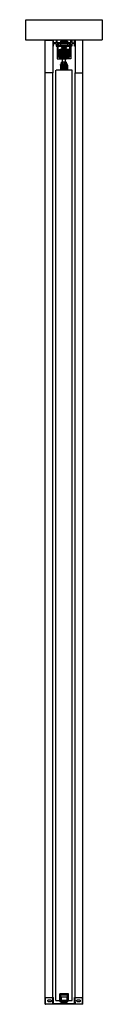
# Model space of a CAD drawing. Header units: millimetres. Extents: x -94 to 94, y 0 to 2418.
import ezdxf

# ---------------------------------------------------------------- set-up
doc = ezdxf.new("R2010")
doc.units = ezdxf.units.MM
doc.header["$LTSCALE"] = 10
doc.linetypes.add('ALLCAD_Strich', pattern=[0.2, 0.15, -0.05])
doc.layers.add('BESCH_KONT_sich_schn_seit_2d', color=160, linetype='Continuous')

msp = doc.modelspace()

# ---------------------------------------------------------------- linework, layer by layer
at = {"layer": 'BESCH_KONT_sich_schn_seit_2d', "linetype": 'ALLCAD_Strich', "extrusion": (-1.09476e-47, 1, -2.22045e-16)}
for p, q in [((-94, 2368), (-94, 2418)), ((-94, 2418), (94, 2418)), ((94, 2418), (94, 2368)), ((94, 2368), (-94, 2368)), ((-46.5, 2287.5), (-46.5, 2368)), ((-46.5, 2368), (-27.5, 2368)), ((-27.5, 2368), (-27.5, 2287.5)), ((-26, 2368), (-27.5, 2368)), ((-27.5, 2368), (-27.5, 2353)), ((-27.5, 2353), (-26, 2353)), ((-26, 2361.5), (-26, 2368)), ((-26, 2361.5), (-26, 2361.5)), ((-26, 2361.5), (-26, 2361.5)), ((-26, 2361.5), (-26, 2361.5)), ((-26, 2361.5), (-26, 2361.5)), ((-26, 2361.5), (-26, 2361.5)), ((-26, 2361.5), (-26, 2361.5)), ((-26, 2361.5), (-26, 2361.5)), ((-19.5, 2361.5), (-26, 2361.5)), ((-26, 2361.5), (-26, 2361.5)), ((-26, 2361.5), (-26, 2361.5)), ((-26, 2361.5), (-26, 2361.5)), ((-26, 2361.5), (-26, 2361.5)), ((-26, 2361.5), (-26, 2361.5)), ((-26, 2361.5), (-26, 2361.5)), ((-26, 2361.5), (-26, 2361.5)), ((-26, 2361.5), (-26, 2361.5)), ((-26, 2361.5), (-26, 2361.5)), ((-26, 2361.5), (-26, 2361.5)), ((-26, 2361.5), (-26, 2361.5)), ((-26, 2361.5), (-26, 2361.5)), ((-26, 2353), (-26, 2359.5)), ((-26, 2359.5), (-19.5, 2359.5)), ((-17, 2368), (-19.5, 2368)), ((-19.5, 2368), (-19.5, 2361.5)), ((-19.5, 2359.5), (-19.5, 2353)), ((-19.5, 2353), (-17, 2353)), ((-17, 2362), (-17, 2368)), ((-17, 2362), (17, 2362)), ((17, 2359), (-17, 2359)), ((-17, 2353), (-17, 2359)), ((16.5, 2355), (-16.5, 2355)), ((-16.5, 2355), (-16.5, 2322)), ((-14.5, 2359), (-14.5, 2355)), ((-5.5, 2352.5), (-14, 2352.5)), ((-14, 2326.5), (-14, 2352.5)), ((-11.8, 2344.6), (-6.9, 2345.9)), ((-11.8, 2344.6), (-6.9, 2345.9)), ((-9, 2365), (-9, 2362)), ((-9, 2365), (9, 2365)), ((-9, 2362), (-9, 2359)), ((-9, 2359), (-9, 2362)), ((-9, 2359), (-9, 2355)), ((-8, 2344.9), (-3, 2349.8)), ((-6.9, 2345.9), (-5.8, 2346.2)), ((-6.9, 2345.9), (-5.8, 2346.2)), ((-6.3, 2332.1), (-6.3, 2346.5)), ((-6, 2351.5), (-6, 2350.5)), ((-5.8, 2351.5), (-6, 2351.5)), ((-5.5, 2350.5), (-6, 2350.5)), ((-6, 2350.5), (-6, 2350)), ((-6, 2350), (-6, 2349.5)), ((-6, 2350), (-4, 2350)), ((-6, 2349.5), (-4.8, 2349.5)), ((-5.9, 2347), (-5.9, 2331.6)), ((-5.5, 2352), (-5.8, 2352)), ((-5.8, 2352), (-5.8, 2350.5)), ((-4, 2351.5), (-5.8, 2351.5)), ((-5.8, 2350.5), (-5.8, 2350)), ((-5.8, 2350), (-5.8, 2349.5)), ((-5.8, 2346.2), (-5.8, 2346)), ((-5.8, 2332), (-5.8, 2346)), ((-5.5, 2352.5), (-5.5, 2350.5)), ((-5.5, 2352.5), (-5.5, 2352.5)), ((-5.5, 2352.5), (-5.5, 2352.5)), ((-5.5, 2352.5), (-5.5, 2352.5)), ((-5.5, 2352.5), (-5.5, 2352.5)), ((-5.5, 2352.5), (-5.5, 2352.5)), ((-5.5, 2352.5), (-5.5, 2352.5)), ((-5.5, 2352.5), (-5.5, 2352.5)), ((-5.5, 2352.5), (-5.5, 2352.5)), ((-5.5, 2352.5), (-5.5, 2352.5)), ((-5.5, 2352.5), (-5.5, 2352.5)), ((-5.5, 2352.5), (-5.5, 2352.5)), ((-5.5, 2352.5), (-5.5, 2352.5)), ((-5.5, 2352.5), (-5.5, 2352.5)), ((-5.5, 2352.5), (-5.5, 2352.5)), ((-5.5, 2352.5), (-5.5, 2352.5)), ((-5.5, 2352.5), (-5.5, 2352.5)), ((-5.5, 2352.5), (-5.5, 2352.5)), ((-5.5, 2352.5), (-5.5, 2352.5)), ((-5.5, 2352.5), (-5.5, 2352.5)), ((-4.8, 2352), (-5.5, 2352)), ((-4.8, 2352), (-4.8, 2350)), ((-4.8, 2352), (4.7, 2352)), ((-4.8, 2352), (-4.8, 2350)), ((-4.8, 2348), (-4.8, 2350)), ((-4.8, 2350), (4.7, 2350)), ((-4.8, 2349.5), (-4, 2349.5)), ((-4.8, 2347), (-4.8, 2348)), ((-4.5, 2350.5), (-4.5, 2352.5)), ((4.5, 2352.5), (-4.5, 2352.5)), ((-4, 2350.5), (-4.5, 2350.5)), ((-4.5, 2350.5), (-4.5, 2349.5)), ((-4.5, 2349.5), (-4.5, 2346.5)), ((-4.5, 2346.2), (-4.5, 2346.5)), ((-2, 2346.5), (-4.5, 2346.5)), ((-4.5, 2345.6), (-4.5, 2346.2)), ((4.5, 2346.2), (-4.5, 2346.2)), ((4.5, 2346), (-4.5, 2346)), ((-4.5, 2345.6), (-4.5, 2345.3)), ((4.5, 2345.6), (-4.5, 2345.6)), ((-4, 2351.5), (-2.1, 2351.5)), ((-4, 2351.5), (-4, 2350.5)), ((-4, 2350), (-4, 2350.5)), ((-4, 2350), (-4, 2349.5)), ((-2.1, 2349.5), (-4, 2349.5)), ((-3, 2349.8), (-1.8, 2349.8)), ((-1.8, 2348.5), (-3, 2347.5)), ((0, 2347.5), (-3, 2347.5)), ((-3, 2347), (-3, 2347.5)), ((0, 2347), (-3, 2347)), ((-2.3, 2351.5), (-2.3, 2349.5)), ((-2.2, 2351.5), (-2.2, 2349.5)), ((-2.2, 2351.5), (-2.2, 2349.5)), ((-1.6, 2351.5), (-2.1, 2351.5)), ((-2.1, 2349.5), (-2.1, 2351.5)), ((-2.1, 2349.5), (-1.6, 2349.5)), ((-2, 2351.5), (-2, 2346.5)), ((2, 2346.5), (-2, 2346.5)), ((-1.9, 2351.5), (-1.9, 2349.5)), ((-1.8, 2352), (-1.8, 2350)), ((-1.8, 2350), (-1.8, 2352)), ((-1.8, 2348.5), (-1.8, 2350)), ((-1.8, 2349.8), (1.7, 2349.8)), ((0, 2348.5), (-1.8, 2348.5)), ((-1.6, 2351.5), (1.6, 2351.5)), ((-1.6, 2351.5), (-1.6, 2349.5)), ((-1.6, 2351.5), (-1.6, 2349.5)), ((0, 2349.5), (-1.6, 2349.5)), ((0, 2350), (0, 2350)), ((0, 2350), (0, 2350)), ((0, 2350), (0, 2350)), ((0, 2350), (0, 2350)), ((0, 2350), (0, 2350)), ((0, 2350), (0, 2350)), ((0, 2350), (0, 2350)), ((0, 2350), (0, 2350)), ((0, 2350), (0, 2350)), ((0, 2350), (0, 2350)), ((0, 2350), (0, 2350)), ((0, 2350), (0, 2350)), ((0, 2350), (0, 2350)), ((0, 2350), (0, 2350)), ((0, 2350), (0, 2350)), ((0, 2350), (0, 2350)), ((0, 2350), (0, 2350)), ((0, 2350), (0, 2350)), ((0, 2350), (0, 2350)), ((0, 2350), (0, 2350)), ((0, 2350), (0, 2350)), ((0, 2350), (0, 2350)), ((0, 2350), (0, 2350)), ((0, 2350), (0, 2350)), ((0, 2350), (0, 2350)), ((0, 2350), (0, 2350)), ((0, 2350), (0, 2350)), ((0, 2350), (0, 2350)), ((0, 2350), (0, 2350)), ((0, 2350), (0, 2350)), ((0, 2350), (0, 2350)), ((0, 2350), (0, 2350)), ((0, 2350), (0, 2350)), ((0, 2350), (0, 2350)), ((0, 2350), (0, 2350)), ((0, 2350), (0, 2350)), ((0, 2350), (0, 2350)), ((0, 2350), (0, 2350)), ((0, 2350), (0, 2350)), ((0, 2350), (0, 2350)), ((0, 2350), (0, 2350)), ((0, 2350), (0, 2350)), ((0, 2350), (0, 2350)), ((0, 2350), (0, 2350)), ((0, 2350), (0, 2350)), ((0, 2350), (0, 2350)), ((0, 2350), (0, 2350)), ((0, 2350), (0, 2350)), ((1.6, 2349.5), (0, 2349.5)), ((1.7, 2348.5), (0, 2348.5)), ((3, 2347.5), (0, 2347.5)), ((3, 2347), (0, 2347)), ((1.6, 2351.5), (1.6, 2349.5)), ((2.1, 2351.5), (1.6, 2351.5)), ((1.6, 2351.5), (1.6, 2349.5)), ((1.6, 2349.5), (2.1, 2349.5)), ((1.7, 2352), (1.7, 2350)), ((1.7, 2350), (1.7, 2352)), ((1.7, 2348.5), (1.7, 2350)), ((1.7, 2349.8), (3, 2349.8)), ((1.7, 2348.5), (3, 2347.5)), ((1.9, 2351.5), (1.9, 2349.5)), ((2, 2351.5), (2, 2346.5)), ((4.5, 2346.5), (2, 2346.5)), ((2.1, 2349.5), (2.1, 2351.5)), ((2.1, 2351.5), (4, 2351.5)), ((4, 2349.5), (2.1, 2349.5)), ((2.2, 2351.5), (2.2, 2349.5)), ((2.2, 2351.5), (2.2, 2349.5)), ((2.2, 2351.5), (2.2, 2349.5)), ((3, 2349.8), (8, 2344.9)), ((3, 2347), (3, 2347.5)), ((4, 2351.5), (4, 2350.5)), ((5.7, 2351.5), (4, 2351.5)), ((4.5, 2350.5), (4, 2350.5)), ((4, 2350.5), (4, 2350)), ((4, 2350), (6, 2350)), ((4, 2350), (4, 2349.5)), ((4, 2349.5), (4.8, 2349.5)), ((4.5, 2352.5), (4.5, 2350.5)), ((4.5, 2350.5), (4.5, 2349.5)), ((4.5, 2349.5), (4.5, 2346.5)), ((4.5, 2346.5), (4.5, 2346.2)), ((4.5, 2346.2), (4.5, 2345.6)), ((4.5, 2345.3), (4.5, 2345.6)), ((4.7, 2350), (4.7, 2352)), ((5.5, 2352), (4.7, 2352)), ((4.8, 2350), (4.8, 2352)), ((4.8, 2350), (4.8, 2348)), ((4.8, 2349.5), (6, 2349.5)), ((4.8, 2348), (4.8, 2347)), ((5.5, 2350.5), (5.5, 2352.5)), ((14, 2352.5), (5.5, 2352.5)), ((5.7, 2352), (5.5, 2352)), ((6, 2350.5), (5.5, 2350.5)), ((5.7, 2350.5), (5.7, 2352)), ((6, 2351.5), (5.7, 2351.5)), ((5.7, 2350), (5.7, 2350.5)), ((5.7, 2350), (5.7, 2349.5)), ((5.7, 2346.2), (5.7, 2346)), ((6.9, 2345.9), (5.7, 2346.2)), ((6.9, 2345.9), (5.7, 2346.2)), ((5.7, 2332), (5.7, 2346)), ((5.8, 2347), (5.8, 2331.6)), ((6, 2351.5), (6, 2350.5)), ((6, 2350), (6, 2350.5)), ((6, 2350), (6, 2349.5)), ((6.4, 2332.1), (6.4, 2346.5)), ((11.7, 2344.6), (6.9, 2345.9)), ((11.7, 2344.6), (6.9, 2345.9)), ((9, 2365), (9, 2362)), ((9, 2362), (9, 2359)), ((9, 2359), (9, 2362)), ((9, 2359), (9, 2355)), ((14, 2326.5), (14, 2352.5)), ((14.5, 2355), (14.5, 2359)), ((16.5, 2355), (16.5, 2322)), ((17, 2368), (19.5, 2368)), ((17, 2362), (17, 2368)), ((17, 2353), (17, 2359)), ((19.5, 2353), (17, 2353)), ((19.5, 2368), (19.5, 2361.5)), ((19.5, 2361.5), (26, 2361.5)), ((26, 2359.5), (19.5, 2359.5)), ((19.5, 2359.5), (19.5, 2353)), ((26, 2361.5), (26, 2368)), ((26, 2368), (27.5, 2368)), ((26, 2353), (26, 2359.5)), ((27.5, 2353), (26, 2353)), ((27.5, 2368), (27.5, 2287.5)), ((46.5, 2368), (27.5, 2368)), ((27.5, 2368), (27.5, 2353)), ((46.5, 2287.5), (46.5, 2368)), ((-16.5, 2322), (-7, 2322)), ((-12.4, 2326.5), (-14, 2326.5)), ((-12.4, 2325.5), (-12.4, 2326.5)), ((-7, 2324), (-12.4, 2325.5)), ((-12, 2340), (-11.8, 2340)), ((-12, 2330), (-12, 2340)), ((-12, 2340), (-11.8, 2340)), ((-12, 2337), (12, 2337)), ((-12, 2337), (12, 2337)), ((-12, 2333), (12, 2333)), ((-12, 2333), (12, 2333)), ((-12, 2330), (-11.8, 2330)), ((-12, 2330), (-11.8, 2330)), ((-11.8, 2325.4), (-11.8, 2344.6)), ((-10, 2337.5), (-11.8, 2337.5)), ((-5.8, 2337.5), (-11.8, 2337.5)), ((-5.8, 2332.5), (-11.8, 2332.5)), ((-5.8, 2332.5), (-11.8, 2332.5)), ((-11.8, 2325.4), (-5.8, 2323.8)), ((-11.8, 2325.4), (-5.8, 2323.8)), ((-11.5, 2338.5), (-11.5, 2340)), ((-11.5, 2340), (-8, 2340)), ((-11.5, 2337), (-11.5, 2338.5)), ((-10.5, 2340.2), (-10.5, 2343.2)), ((-10.5, 2343.2), (-4.5, 2343.2)), ((-10.5, 2340.2), (-4.5, 2340.2)), ((-10.5, 2337.8), (-10.5, 2340.2)), ((-10.5, 2339.8), (10.5, 2339.8)), ((-4.5, 2337.8), (-10.5, 2337.8)), ((-10.5, 2337.2), (-10.5, 2337.8)), ((-10.5, 2333.1), (-10.5, 2337.2)), ((-10.5, 2337.2), (-4.5, 2337.2)), ((-4.5, 2336), (-10.5, 2336)), ((10.5, 2335.5), (-10.5, 2335.5)), ((-10.5, 2335.5), (-4.5, 2335.5)), ((-4, 2334), (-10.5, 2334)), ((-10.5, 2333.1), (-10.5, 2332.4)), ((-6.6, 2332.4), (-10.5, 2332.4)), ((-10.5, 2328.7), (-10.5, 2332.4)), ((-10.5, 2331.8), (-10.5, 2331.8)), ((-10.5, 2331.8), (-10.5, 2331.8)), ((-10.5, 2331.8), (-10.5, 2331.8)), ((-10.5, 2331.8), (-10.5, 2331.8)), ((-10.5, 2331.8), (-10.5, 2331.8)), ((-10.5, 2331.8), (-10.5, 2331.8)), ((-10.5, 2331.8), (-10.5, 2331.8)), ((-10.5, 2331.8), (-10.5, 2331.8)), ((-10.5, 2331.8), (-10.5, 2331.8)), ((-10.5, 2331.8), (-10.5, 2331.8)), ((-10.5, 2331.8), (-10.5, 2331.8)), ((-10.5, 2331.8), (-10.5, 2331.8)), ((-10.5, 2331.8), (-10.5, 2331.8)), ((-10.5, 2331.8), (-10.5, 2331.8)), ((-10.5, 2331.8), (-10.5, 2331.8)), ((-10.5, 2331.8), (-10.5, 2331.8)), ((10.5, 2331.8), (-10.5, 2331.8)), ((-10.5, 2331.8), (-10.5, 2331.8)), ((-10.5, 2331.8), (-10.5, 2331.8)), ((-10.5, 2331.8), (-10.5, 2331.8)), ((-10.5, 2331.8), (-10.5, 2331.8)), ((-10.5, 2331.8), (-10.5, 2331.8)), ((-10.5, 2331.8), (-10.5, 2331.8)), ((-10.5, 2331.8), (-10.5, 2331.8)), ((10.5, 2331.5), (-10.5, 2331.5)), ((-10.5, 2331.5), (-4.5, 2331.5)), ((10.5, 2329.3), (-10.5, 2329.3)), ((-10.5, 2328.7), (-10.5, 2328)), ((-2.7, 2328.7), (-10.5, 2328.7)), ((10.5, 2328), (-10.5, 2328)), ((-10.5, 2326.3), (-10.5, 2328)), ((-7.6, 2326.3), (-10.5, 2326.3)), ((-10, 2342.9), (-8, 2344.9)), ((-10, 2342.5), (-10, 2342.9)), ((-5.5, 2342.5), (-10, 2342.5)), ((-10, 2342.5), (-10, 2341.1)), ((-10, 2341.1), (-5.5, 2341.1)), ((-10, 2340.1), (-10, 2341.1)), ((-5.5, 2341.1), (-10, 2341.1)), ((-5.5, 2341), (-10, 2341)), ((-5.5, 2340.6), (-10, 2340.6)), ((-5.5, 2340.2), (-10, 2340.2)), ((-5.5, 2340.1), (-10, 2340.1)), ((-10, 2340.1), (-10, 2340)), ((-10, 2338.5), (-10, 2340)), ((-5.5, 2340), (-10, 2340)), ((-10, 2338.5), (-10, 2338.5)), ((-5.5, 2338.5), (-10, 2338.5)), ((-10, 2337.5), (-10, 2338.5)), ((-5.5, 2338.5), (-10, 2338.5)), ((-5.5, 2338.4), (-10, 2338.4)), ((-5.5, 2338), (-10, 2338)), ((-5.5, 2337.6), (-10, 2337.6)), ((-5.5, 2337.5), (-10, 2337.5)), ((-10, 2337.5), (-10, 2336.1)), ((-5.5, 2337.5), (-10, 2337.5)), ((-10, 2336.1), (-5.5, 2336.1)), ((-10, 2335.7), (-10, 2336.1)), ((-8, 2333.7), (-10, 2335.7)), ((-8, 2344.9), (-5.5, 2344.9)), ((-4.5, 2340), (-8, 2340)), ((-8, 2340), (-8, 2332)), ((-5.5, 2333.7), (-8, 2333.7)), ((-3, 2328.8), (-8, 2333.7)), ((-8, 2332), (0, 2332)), ((-5.4, 2325), (-7.6, 2326.3)), ((-7, 2322), (-7, 2324)), ((6.6, 2332.4), (-6.6, 2332.4)), ((-6.5, 2340), (-6.5, 2332)), ((-6.5, 2332), (-6.5, 2324)), ((-6.5, 2324), (-6.5, 2322)), ((-6.5, 2322), (-4.5, 2322)), ((-5.8, 2332), (-5.8, 2328)), ((-5.8, 2328), (-5.8, 2323.8)), ((-5.5, 2344.9), (-5.5, 2342.5)), ((-5.5, 2341.1), (-5.5, 2342.5)), ((-5.5, 2341.1), (-5.5, 2340.1)), ((-5.5, 2340), (-5.5, 2340.1)), ((-4, 2339), (-5.5, 2339)), ((-5.5, 2339), (-5.5, 2338.5)), ((-5.5, 2339), (-4.5, 2339)), ((-5.5, 2338.5), (-5.5, 2338.5)), ((-5.5, 2338.5), (-5.5, 2337.5)), ((-5.5, 2336.1), (-5.5, 2337.5)), ((-4, 2337.5), (-5.5, 2337.5)), ((-5.5, 2337.5), (-4.5, 2337.5)), ((-5.5, 2336.1), (-5.5, 2333.7)), ((-5.5, 2333.7), (-5.5, 2331)), ((-4, 2332.5), (-5.5, 2332.5)), ((-5.5, 2332.5), (-4.5, 2332.5)), ((-4, 2331), (-5.5, 2331)), ((-5.5, 2331), (-4.5, 2331)), ((-2.9, 2328.9), (-5.4, 2331.3)), ((-3.3, 2321.2), (-5.4, 2325)), ((-4.5, 2343.2), (-4.5, 2345.3)), ((4.5, 2345.3), (-4.5, 2345.3)), ((4.5, 2344.9), (-4.5, 2344.9)), ((4.5, 2344.6), (-4.5, 2344.6)), ((0, 2343.9), (-4.5, 2343.9)), ((-4.5, 2340.2), (-4.5, 2343.2)), ((4.5, 2342.7), (-4.5, 2342.7)), ((4.5, 2342), (-4.5, 2342)), ((4.5, 2341.7), (-4.5, 2341.7)), ((4.5, 2341.5), (-4.5, 2341.5)), ((-4.5, 2341), (4.5, 2341)), ((-4.5, 2340.2), (-4.5, 2340)), ((-4.5, 2340), (4.5, 2340)), ((-4.5, 2328), (-4.5, 2340)), ((-4.5, 2338.5), (-2, 2338.5)), ((4.5, 2337.5), (-4.5, 2337.5)), ((-4.5, 2335.5), (-2, 2335.5)), ((4.5, 2332.5), (-4.5, 2332.5)), ((-4.5, 2331.5), (-2, 2331.5)), ((-2, 2329), (-4.5, 2329)), ((-4.5, 2328.2), (4.5, 2328.2)), ((-4.5, 2328), (-4.5, 2327.4)), ((4.5, 2327.9), (-4.5, 2327.9)), ((-4.5, 2327.4), (-4.5, 2325.7)), ((4.5, 2327.4), (-4.5, 2327.4)), ((-4.5, 2325.3), (-4.5, 2325.7)), ((4.5, 2325.7), (-4.5, 2325.7)), ((-4.5, 2325.3), (-4.5, 2323.8)), ((4.5, 2325.3), (-4.5, 2325.3)), ((-4.5, 2322), (-4.5, 2323.8)), ((4.5, 2323.8), (-4.5, 2323.8)), ((4.5, 2322), (-4.5, 2322)), ((-4.3, 2342.9), (-4.3, 2335.7)), ((-4.3, 2342.9), (4.2, 2342.9)), ((4.2, 2341.6), (-4.3, 2341.6)), ((-4.3, 2335.7), (4.2, 2335.7)), ((-4, 2339.8), (-4, 2335)), ((-4, 2337), (4, 2337)), ((4, 2335), (-4, 2335)), ((-4, 2322), (-4, 2335)), ((-4, 2333), (4, 2333)), ((-4, 2332), (-4, 2322)), ((-4, 2332), (-4, 2322)), ((-4, 2314.5), (-4, 2322)), ((-3.8, 2340), (-3.8, 2340)), ((3.7, 2340), (-3.8, 2340)), ((3.7, 2340), (-3.8, 2340)), ((3, 2328.8), (-3, 2328.8)), ((2.7, 2328.7), (-2.7, 2328.7)), ((-2.2, 2328.6), (2.2, 2328.6)), ((-2, 2340), (-2, 2329)), ((0, 2343.9), (0, 2343.9)), ((0, 2343.9), (0, 2343.9)), ((0, 2343.9), (0, 2343.9)), ((0, 2343.9), (0, 2343.9)), ((0, 2343.9), (0, 2343.9)), ((0, 2343.9), (0, 2343.9)), ((0, 2343.9), (0, 2343.9)), ((0, 2343.9), (0, 2343.9)), ((0, 2343.9), (0, 2343.9)), ((0, 2343.9), (0, 2343.9)), ((0, 2343.9), (0, 2343.9)), ((0, 2343.9), (0, 2343.9)), ((0, 2343.9), (0, 2343.9)), ((0, 2343.9), (0, 2343.9)), ((0, 2343.9), (0, 2343.9)), ((0, 2343.9), (0, 2343.9)), ((0, 2343.9), (0, 2343.9)), ((0, 2343.9), (0, 2343.9)), ((0, 2343.9), (0, 2343.9)), ((0, 2343.9), (0, 2343.9)), ((0, 2343.9), (0, 2343.9)), ((0, 2343.9), (0, 2343.9)), ((0, 2343.9), (0, 2343.9)), ((0, 2343.9), (0, 2343.9)), ((0, 2343.9), (0, 2343.9)), ((0, 2343.9), (0, 2343.9)), ((0, 2343.9), (0, 2343.9)), ((0, 2343.9), (0, 2343.9)), ((0, 2343.9), (0, 2343.9)), ((0, 2343.9), (0, 2343.9)), ((0, 2343.9), (0, 2343.9)), ((0, 2343.9), (0, 2343.9)), ((0, 2343.9), (0, 2343.9)), ((0, 2343.9), (0, 2343.9)), ((0, 2343.9), (0, 2343.9)), ((0, 2343.9), (0, 2343.9)), ((0, 2343.9), (0, 2343.9)), ((0, 2343.9), (0, 2343.9)), ((0, 2343.9), (0, 2343.9)), ((0, 2343.9), (0, 2343.9)), ((0, 2343.9), (0, 2343.9)), ((4.5, 2343.9), (0, 2343.9)), ((0, 2343.9), (0, 2343.9)), ((0, 2343.9), (0, 2343.9)), ((0, 2343.9), (0, 2343.9)), ((0, 2343.9), (0, 2343.9)), ((0, 2343.9), (0, 2343.9)), ((0, 2343.9), (0, 2343.9)), ((0, 2343.9), (0, 2343.9)), ((0, 2343.9), (0, 2343.9)), ((0, 2343.9), (0, 2343.9)), ((0, 2343.9), (0, 2343.9)), ((0, 2332), (8, 2332)), ((2, 2340), (2, 2329)), ((2, 2338.5), (4.5, 2338.5)), ((2, 2335.5), (4.5, 2335.5)), ((2, 2331.5), (4.5, 2331.5)), ((4.5, 2329), (2, 2329)), ((10.5, 2328.7), (2.7, 2328.7)), ((5.4, 2331.3), (2.9, 2328.9)), ((8, 2333.7), (3, 2328.8)), ((5.4, 2325), (3.3, 2321.2)), ((3.7, 2340), (3.7, 2340)), ((4, 2339.8), (4, 2335)), ((5.5, 2339), (4, 2339)), ((5.5, 2337.5), (4, 2337.5)), ((4, 2322), (4, 2335)), ((4, 2334), (10.5, 2334)), ((5.5, 2332.5), (4, 2332.5)), ((4, 2332), (4, 2322)), ((4, 2332), (4, 2322)), ((5.5, 2331), (4, 2331)), ((4, 2314.5), (4, 2322)), ((4.2, 2342.9), (4.2, 2335.7)), ((4.5, 2345.3), (4.5, 2343.2)), ((4.5, 2343.2), (4.5, 2340.2)), ((4.5, 2343.2), (10.5, 2343.2)), ((4.5, 2340.2), (10.5, 2340.2)), ((4.5, 2340), (4.5, 2340.2)), ((4.5, 2340), (4.5, 2328)), ((8, 2340), (4.5, 2340)), ((4.5, 2339), (5.5, 2339)), ((10.5, 2337.8), (4.5, 2337.8)), ((4.5, 2337.5), (5.5, 2337.5)), ((4.5, 2337.2), (10.5, 2337.2)), ((10.5, 2336), (4.5, 2336)), ((4.5, 2335.5), (10.5, 2335.5)), ((4.5, 2332.5), (5.5, 2332.5)), ((4.5, 2331.5), (10.5, 2331.5)), ((4.5, 2331), (5.5, 2331)), ((4.5, 2327.4), (4.5, 2328)), ((4.5, 2325.7), (4.5, 2327.4)), ((4.5, 2325.7), (4.5, 2325.3)), ((4.5, 2323.8), (4.5, 2325.3)), ((4.5, 2323.8), (4.5, 2322)), ((4.5, 2322), (6.5, 2322)), ((7.6, 2326.3), (5.4, 2325)), ((5.5, 2344.9), (8, 2344.9)), ((5.5, 2342.5), (5.5, 2344.9)), ((10, 2342.5), (5.5, 2342.5)), ((5.5, 2342.5), (5.5, 2341.1)), ((5.5, 2341.1), (10, 2341.1)), ((5.5, 2340.1), (5.5, 2341.1)), ((10, 2341.1), (5.5, 2341.1)), ((10, 2341), (5.5, 2341)), ((10, 2340.6), (5.5, 2340.6)), ((10, 2340.2), (5.5, 2340.2)), ((5.5, 2340.1), (5.5, 2340)), ((10, 2340.1), (5.5, 2340.1)), ((10, 2340), (5.5, 2340)), ((5.5, 2339), (5.5, 2338.5)), ((5.5, 2337.5), (5.5, 2338.5)), ((5.5, 2338.5), (5.5, 2338.5)), ((10, 2338.5), (5.5, 2338.5)), ((10, 2338.5), (5.5, 2338.5)), ((10, 2338.4), (5.5, 2338.4)), ((10, 2338), (5.5, 2338)), ((10, 2337.6), (5.5, 2337.6)), ((5.5, 2337.5), (5.5, 2336.1)), ((10, 2337.5), (5.5, 2337.5)), ((10, 2337.5), (5.5, 2337.5)), ((5.5, 2336.1), (10, 2336.1)), ((5.5, 2333.7), (5.5, 2336.1)), ((8, 2333.7), (5.5, 2333.7)), ((5.5, 2333.7), (5.5, 2331)), ((11.7, 2337.5), (5.7, 2337.5)), ((11.7, 2332.5), (5.7, 2332.5)), ((11.7, 2332.5), (5.7, 2332.5)), ((5.7, 2332), (5.7, 2328)), ((5.7, 2328), (5.7, 2323.8)), ((11.7, 2325.4), (5.7, 2323.8)), ((11.7, 2325.4), (5.7, 2323.8)), ((6.5, 2340), (6.5, 2332)), ((6.5, 2332), (6.5, 2324)), ((6.5, 2324), (6.5, 2322)), ((10.5, 2332.4), (6.6, 2332.4)), ((12.4, 2325.5), (7, 2324)), ((7, 2322), (7, 2324)), ((16.5, 2322), (7, 2322)), ((10.5, 2326.3), (7.6, 2326.3)), ((8, 2344.9), (10, 2342.9)), ((8, 2340), (11.5, 2340)), ((8, 2340), (8, 2332)), ((10, 2335.7), (8, 2333.7)), ((10, 2342.9), (10, 2342.5)), ((10, 2342.5), (10, 2341.1)), ((10, 2341.1), (10, 2340.1)), ((10, 2340), (10, 2340.1)), ((10, 2340), (10, 2338.5)), ((10, 2338.5), (10, 2338.5)), ((10, 2338.5), (10, 2337.5)), ((10, 2337.5), (10, 2336.1)), ((11.7, 2337.5), (10, 2337.5)), ((10, 2336.1), (10, 2335.7)), ((10.5, 2343.2), (10.5, 2340.2)), ((10.5, 2340.2), (10.5, 2337.8)), ((10.5, 2337.8), (10.5, 2337.2)), ((10.5, 2337.2), (10.5, 2333.1)), ((10.5, 2333.1), (10.5, 2332.4)), ((10.5, 2328.7), (10.5, 2332.4)), ((10.5, 2329.3), (10.5, 2329.3)), ((10.5, 2329.3), (10.5, 2329.3)), ((10.5, 2329.3), (10.5, 2329.3)), ((10.5, 2329.3), (10.5, 2329.3)), ((10.5, 2329.3), (10.5, 2329.3)), ((10.5, 2329.3), (10.5, 2329.3)), ((10.5, 2329.3), (10.5, 2329.3)), ((10.5, 2329.3), (10.5, 2329.3)), ((10.5, 2329.3), (10.5, 2329.3)), ((10.5, 2329.3), (10.5, 2329.3)), ((10.5, 2329.3), (10.5, 2329.3)), ((10.5, 2329.3), (10.5, 2329.3)), ((10.5, 2329.3), (10.5, 2329.3)), ((10.5, 2329.3), (10.5, 2329.3)), ((10.5, 2329.3), (10.5, 2329.3)), ((10.5, 2329.3), (10.5, 2329.3)), ((10.5, 2329.3), (10.5, 2329.3)), ((10.5, 2328.7), (10.5, 2328)), ((10.5, 2328), (10.5, 2326.3)), ((11.5, 2338.5), (11.5, 2340)), ((11.5, 2337), (11.5, 2338.5)), ((11.7, 2325.4), (11.7, 2344.6)), ((11.7, 2340), (12, 2340)), ((11.7, 2340), (12, 2340)), ((11.7, 2330), (12, 2330)), ((11.7, 2330), (12, 2330)), ((12, 2330), (12, 2340)), ((12.4, 2326.5), (14, 2326.5)), ((12.4, 2326.5), (12.4, 2325.5)), ((-9, 2306.5), (-9, 2297)), ((9, 2306.5), (-9, 2306.5)), ((9, 2303.5), (-9, 2303.5)), ((8.5, 2308.5), (-8.5, 2308.5)), ((-8.5, 2306.5), (-8.5, 2308.5)), ((-8.5, 2303.5), (-8.5, 2301.5)), ((-8.5, 2301.5), (8.5, 2301.5)), ((-6.1, 2314.5), (0, 2314.5)), ((-6.1, 2308.5), (-6.1, 2314.5)), ((-6.1, 2295.5), (-6.1, 2301.5)), ((-4, 2303.5), (-4, 2314.5)), ((-4, 2306.5), (-4, 2308.5)), ((3.3, 2321.2), (-3.3, 2321.2)), ((0, 2314.5), (6.1, 2314.5)), ((0, 2308.5), (0, 2314.5)), ((0, 2295.5), (0, 2301.5)), ((4, 2303.5), (4, 2314.5)), ((4, 2306.5), (4, 2308.5)), ((6.1, 2308.5), (6.1, 2314.5)), ((6.1, 2295.5), (6.1, 2301.5)), ((8.5, 2306.5), (8.5, 2308.5)), ((8.5, 2303.5), (8.5, 2301.5)), ((9, 2306.5), (9, 2297)), ((-46.5, 0), (-46.5, 2287.5)), ((-27.5, 2287.5), (-46.5, 2287.5)), ((-27.5, 17), (-27.5, 2287.5)), ((20, 2294), (-20, 2294)), ((-20, 9), (-20, 2294)), ((-9, 2297), (-9, 2294)), ((9, 2297), (-9, 2297)), ((-6.1, 2295.5), (0, 2295.5)), ((-5.5, 2294), (-5.5, 2297)), ((-0.5, 2294), (-0.5, 2297)), ((0, 2297), (0, 2297)), ((0, 2297), (0, 2297)), ((0, 2297), (0, 2297)), ((0, 2297), (0, 2297)), ((0, 2297), (0, 2297)), ((0, 2297), (0, 2297)), ((0, 2297), (0, 2297)), ((0, 2297), (0, 2297)), ((0, 2297), (0, 2297)), ((0, 2297), (0, 2297)), ((0, 2297), (0, 2297)), ((0, 2297), (0, 2297)), ((0, 2297), (0, 2297)), ((0, 2297), (0, 2297)), ((0, 2297), (0, 2297)), ((0, 2297), (0, 2297)), ((0, 2297), (0, 2297)), ((0, 2297), (0, 2297)), ((0, 2297), (0, 2297)), ((0, 2297), (0, 2297)), ((0, 2297), (0, 2297)), ((0, 2297), (0, 2297)), ((0, 2297), (0, 2297)), ((0, 2297), (0, 2297)), ((0, 2297), (0, 2297)), ((0, 2297), (0, 2297)), ((0, 2297), (0, 2297)), ((0, 2297), (0, 2297)), ((0, 2297), (0, 2297)), ((0, 2297), (0, 2297)), ((0, 2297), (0, 2297)), ((0, 2297), (0, 2297)), ((0, 2297), (0, 2297)), ((0, 2297), (0, 2297)), ((0, 2297), (0, 2297)), ((0, 2297), (0, 2297)), ((0, 2297), (0, 2297)), ((0, 2297), (0, 2297)), ((0, 2297), (0, 2297)), ((0, 2297), (0, 2297)), ((0, 2297), (0, 2297)), ((0, 2297), (0, 2297)), ((0, 2297), (0, 2297)), ((0, 2297), (0, 2297)), ((0, 2297), (0, 2297)), ((0, 2297), (0, 2297)), ((0, 2297), (0, 2297)), ((0, 2297), (0, 2297)), ((0, 2297), (0, 2297)), ((0, 2297), (0, 2297)), ((0, 2297), (0, 2297)), ((0, 2297), (0, 2297)), ((0, 2297), (0, 2297)), ((0, 2297), (0, 2297)), ((0, 2297), (0, 2297)), ((0, 2297), (0, 2297)), ((0, 2297), (0, 2297)), ((0, 2297), (0, 2297)), ((0, 2297), (0, 2297)), ((0, 2297), (0, 2297)), ((0, 2297), (0, 2297)), ((0, 2297), (0, 2297)), ((0, 2297), (0, 2297)), ((0, 2297), (0, 2297)), ((0, 2297), (0, 2297)), ((0, 2297), (0, 2297)), ((0, 2297), (0, 2297)), ((0, 2297), (0, 2297)), ((0, 2297), (0, 2297)), ((0, 2297), (0, 2297)), ((0, 2295.5), (6.1, 2295.5)), ((4.5, 2294), (4.5, 2297)), ((9, 2297), (9, 2294)), ((20, 9), (20, 2294)), ((27.5, 17), (27.5, 2287.5)), ((27.5, 2287.5), (46.5, 2287.5)), ((46.5, 0), (46.5, 2287.5)), ((-11, 26), (-11, 8)), ((11, 26), (-11, 26)), ((-10, 9), (-10, 26)), ((-10, 26), (-10, 9)), ((-9, 25), (-9, 8)), ((9, 25), (-9, 25)), ((-9, 8), (-9, 25)), ((-9, 25), (9, 25)), ((9, 8), (9, 25)), ((9, 25), (9, 8)), ((10, 26), (10, 9)), ((10, 9), (10, 26)), ((11, 8), (11, 26)), ((-46.5, 0), (-45.5, 0)), ((-45.5, 17), (-25.5, 17)), ((-45.5, 0), (-45.5, 17)), ((45.5, 0), (-45.5, 0)), ((-37.5, 11), (-33.5, 11)), ((-33.5, 6), (-37.5, 6)), ((-27.5, 0), (-27.5, 17)), ((-27.5, 6), (-27.5, 6)), ((-27.5, 6), (-27.5, 6)), ((-27.5, 6), (-27.5, 6)), ((-27.5, 6), (-27.5, 6)), ((-27.5, 6), (-27.5, 6)), ((-27.5, 6), (-27.5, 6)), ((-27.5, 6), (-27.5, 6)), ((-27.5, 6), (-27.5, 6)), ((-27.5, 6), (-27.5, 6)), ((-25.5, 6), (-27.5, 6)), ((-27.5, 6), (-27.5, 6)), ((-27.5, 6), (-27.5, 6)), ((-27.5, 6), (-27.5, 6)), ((-27.5, 6), (-27.5, 6)), ((-27.5, 6), (-27.5, 6)), ((-27.5, 6), (-27.5, 6)), ((-27.5, 6), (-27.5, 6)), ((-27.5, 6), (-27.5, 6)), ((-27.5, 6), (-27.5, 6)), ((-27.5, 6), (-27.5, 6)), ((-27.5, 6), (-27.5, 0)), ((-25.5, 2), (-25.5, 17)), ((-25.5, 2), (25.5, 2)), ((-20, 9), (-11, 9)), ((-12, 0), (-12, 2)), ((-11, 9), (-10, 9)), ((-10, 9), (-11, 9)), ((-11, 8), (11, 8)), ((-10, 9), (-10, 9)), ((-10, 9), (-10, 9)), ((-10, 9), (-10, 9)), ((-10, 9), (-10, 9)), ((-10, 9), (-10, 9)), ((-10, 9), (-10, 9)), ((-10, 9), (-10, 9)), ((-10, 9), (-10, 9)), ((-10, 9), (-10, 9)), ((-10, 9), (-10, 9)), ((-10, 9), (-10, 9)), ((-10, 9), (-10, 9)), ((-10, 9), (-10, 9)), ((-10, 9), (-10, 9)), ((-10, 9), (-10, 9)), ((-10, 9), (-10, 9)), ((-10, 9), (-10, 9)), ((-10, 9), (-10, 9)), ((-9, 4), (9, 4)), ((-9, 2), (-9, 4)), ((-7.5, 9), (-7.5, 23.5)), ((-7.5, 23.5), (7.5, 23.5)), ((-7.5, 9), (-7.5, 9)), ((-7.5, 9), (-7.5, 9)), ((-7.5, 9), (-7.5, 9)), ((-7.5, 9), (-7.5, 9)), ((-7.5, 9), (-7.5, 9)), ((-7.5, 9), (-7.5, 9)), ((-7.5, 9), (-7.5, 9)), ((-7.5, 9), (-7.5, 9)), ((-7.5, 9), (-7.5, 9)), ((7.5, 9), (-7.5, 9)), ((-7.5, 9), (-7.5, 9)), ((-7.5, 9), (-7.5, 9)), ((-7.5, 9), (-7.5, 9)), ((-7.5, 9), (-7.5, 9)), ((-7.5, 9), (-7.5, 9)), ((-7.5, 9), (-7.5, 9)), ((-7.5, 9), (-7.5, 9)), ((-7.5, 9), (-7.5, 9)), ((-7, 18), (7, 18)), ((-7, 18), (-7, 9)), ((-4, 5.5), (-6.5, 5.5)), ((-6.5, 4), (-6.5, 5.5)), ((-5.5, 2), (-5.5, 4)), ((-4, 9), (-4, 8)), ((-4, 8), (-4, 4)), ((4, 5.5), (-4, 5.5)), ((-3, 2), (-3, 4)), ((-2.5, 2), (-2.5, 4)), ((2.5, 2), (2.5, 4)), ((3, 2), (3, 4)), ((4, 9), (4, 8)), ((4, 8), (4, 4)), ((6.5, 5.5), (4, 5.5)), ((5.5, 2), (5.5, 4)), ((6.5, 4), (6.5, 5.5)), ((7, 18), (7, 9)), ((7.5, 23.5), (7.5, 9)), ((9, 2), (9, 4)), ((10, 9), (11, 9)), ((11, 9), (10, 9)), ((11, 9), (20, 9)), ((12, 2), (12, 0)), ((25.5, 2), (25.5, 17)), ((25.5, 17), (45.5, 17)), ((27.5, 6), (25.5, 6)), ((27.5, 0), (27.5, 17)), ((27.5, 6), (27.5, 0)), ((33.5, 11), (37.5, 11)), ((37.5, 6), (33.5, 6)), ((45.5, 0), (45.5, 17)), ((46.5, 0), (45.5, 0))]:
    msp.add_line(p, q, dxfattribs=at)
at = {"layer": 'BESCH_KONT_sich_schn_seit_2d', "linetype": 'ALLCAD_Strich'}
for centre in [(0, 2346), (0, 2333)]:
    msp.add_circle(centre, 3, dxfattribs=at)
at = {"layer": 'BESCH_KONT_sich_schn_seit_2d', "linetype": 'ALLCAD_Strich', "extrusion": (-2.22045e-16, -2.22045e-16, -1)}
msp.add_circle((0, 2332.8), 1.75, dxfattribs=at)
for centre, radius, start, end in [((4.7, 2346), 1, 0, 87.134), ((0, 2345.8), 1.75, 136.7082, 43.2918), ((0, 2345.8), 1.75, 43.2918, 62.0436), ((0, 2345.8), 1.75, 62.0436, 136.7082), ((0, 2350), 0.00093, 270, 0), ((0, 2350), 0.00093, 0, 90), ((0, 2350), 0.00116, 0, 90), ((0, 2350), 0.00116, 270, 360), ((0, 2350), 0.00116, 90, 180), ((0, 2350), 0.00116, 180, 270), ((0, 2350), 0.00116, 0, 90), ((0, 2350), 0.00116, 270, 360), ((0, 2350), 0.00116, 90, 180), ((0, 2350), 0.00116, 180, 270), ((0, 2350), 0.00093, 90, 180), ((0, 2350), 0.00093, 180, 270), ((0, 2350), 0.00116, 90, 180), ((0, 2350), 0.00116, 180, 270), ((0, 2350), 0.00271, 0, 90), ((0, 2350), 0.00271, 270, 360), ((0, 2350), 0.00116, 90, 180), ((0, 2350), 0.00116, 180, 270), ((0, 2350), 0.00271, 0, 90), ((0, 2350), 0.00271, 270, 360), ((-4.8, 2346), 1, 92.866, 180), ((10.5, 2331.8), 0.00093, 90, 180), ((10.5, 2331.8), 0.00093, 180, 270), ((10.5, 2331.8), 0.00116, 90, 180), ((10.5, 2331.8), 0.00116, 180, 270), ((10.5, 2331.8), 0.00271, 0, 90), ((10.5, 2331.8), 0.00271, 270, 0), ((10.5, 2331.8), 0.00116, 90, 180), ((10.5, 2331.8), 0.00116, 180, 270), ((10.5, 2331.8), 0.00271, 0, 90), ((10.5, 2331.8), 0.00271, 270, 0), ((4.7, 2332), 1, 313.6028, 0), ((2.2, 2329.6), 1, 306.8699, 313.6028), ((2.2, 2329.6), 1, 270, 306.8699), ((0, 2343.9), 0.00093, 90, 180), ((0, 2343.9), 0.00093, 180, 270), ((0, 2343.9), 0.00116, 180, 270), ((0, 2343.9), 0.00116, 90, 180), ((0, 2343.9), 0.00116, 270, 0), ((0, 2343.9), 0.00116, 0, 90), ((0, 2343.9), 0.00116, 180, 270), ((0, 2343.9), 0.00116, 90, 180), ((0, 2343.9), 0.00116, 270, 0), ((0, 2343.9), 0.00116, 0, 90), ((0, 2343.9), 0.00093, 90, 180), ((0, 2343.9), 0.00093, 180, 270), ((0, 2343.9), 0.00116, 180, 270), ((0, 2343.9), 0.00116, 90, 180), ((0, 2343.9), 0.00116, 270, 0), ((0, 2343.9), 0.00116, 0, 90), ((0, 2343.9), 0.00116, 180, 270), ((0, 2343.9), 0.00116, 90, 180), ((0, 2343.9), 0.00116, 270, 0), ((0, 2343.9), 0.00116, 0, 90), ((-2.2, 2329.6), 1, 233.1301, 270), ((-2.2, 2329.6), 1, 226.3972, 233.1301), ((-4.8, 2332), 1, 180, 226.3972), ((37.5, 8.5), 2.5, 270, 90), ((33.5, 8.5), 2.5, 90, 270), ((-33.5, 8.5), 2.5, 270, 90), ((-37.5, 8.5), 2.5, 90, 270)]:
    msp.add_arc(centre, radius, start, end, dxfattribs=at)
at = {"layer": 'BESCH_KONT_sich_schn_seit_2d', "linetype": 'ALLCAD_Strich'}
for centre, radius, start, end in [((0, 2350), 0.00217, 90, 180), ((0, 2350), 0.00217, 180, 270), ((0, 2350), 0.00271, 0, 90), ((0, 2350), 0.00271, 90, 180), ((0, 2350), 0.00271, 180, 270), ((0, 2350), 0.00271, 270, 360), ((0, 2350), 0.00271, 0, 90), ((0, 2350), 0.00271, 90, 180), ((0, 2350), 0.00271, 180, 270), ((0, 2350), 0.00271, 270, 360), ((0, 2350), 0.00217, 270, 0), ((0, 2350), 0.00217, 360, 90), ((0, 2350), 0.00271, 270, 360), ((0, 2350), 0.00271, 0, 90), ((0, 2350), 0.00116, 180, 270), ((0, 2350), 0.00116, 90, 180), ((0, 2350), 0.00271, 270, 360), ((0, 2350), 0.00271, 0, 90), ((0, 2350), 0.00116, 180, 270), ((0, 2350), 0.00116, 90, 180), ((-10.5, 2331.8), 0.00217, 270, 360), ((-10.5, 2331.8), 0.00217, 0, 90), ((-10.5, 2331.8), 0.00271, 270, 360), ((-10.5, 2331.8), 0.00271, 360, 90), ((-10.5, 2331.8), 0.00116, 180, 270), ((-10.5, 2331.8), 0.00116, 90, 180), ((-10.5, 2331.8), 0.00271, 270, 360), ((-10.5, 2331.8), 0.00271, 360, 90), ((-10.5, 2331.8), 0.00116, 180, 270), ((-10.5, 2331.8), 0.00116, 90, 180), ((0, 2343.9), 0.00217, 270, 0), ((0, 2343.9), 0.00217, 0, 90), ((0, 2343.9), 0.00271, 90, 180), ((0, 2343.9), 0.00271, 180, 270), ((0, 2343.9), 0.00271, 270, 0), ((0, 2343.9), 0.00271, 0, 90), ((0, 2343.9), 0.00271, 90, 180), ((0, 2343.9), 0.00271, 180, 270), ((0, 2343.9), 0.00271, 270, 0), ((0, 2343.9), 0.00271, 0, 90), ((0, 2343.9), 0.00217, 270, 0), ((0, 2343.9), 0.00217, 0, 90), ((0, 2343.9), 0.00271, 90, 180), ((0, 2343.9), 0.00271, 180, 270), ((0, 2343.9), 0.00271, 270, 0), ((0, 2343.9), 0.00271, 0, 90), ((0, 2343.9), 0.00271, 90, 180), ((0, 2343.9), 0.00271, 180, 270), ((0, 2343.9), 0.00271, 270, 0), ((0, 2343.9), 0.00271, 0, 90)]:
    msp.add_arc(centre, radius, start, end, dxfattribs=at)
at = {"layer": 'BESCH_KONT_sich_schn_seit_2d', "linetype": 'ALLCAD_Strich', "extrusion": (-2.22045e-16, -2.22045e-16, -1)}
for start_param, end_param in [(-0.463816, 0), (0, 0.463816)]:
    msp.add_ellipse((0, 2321.1), major_axis=(0, 28.4), ratio=0.158472, start_param=start_param, end_param=end_param, dxfattribs=at)
at = {"layer": 'BESCH_KONT_sich_schn_seit_2d', "linetype": 'ALLCAD_Strich'}
for points, knots in [([(-8, 2333.7), (-8, 2333.7), (-8.1, 2333.7), (-8.5, 2333.5), (-8.9, 2333.3), (-9.7, 2333.2), (-10.1, 2333.1), (-10.5, 2333.1)], [12.622362, 12.622362, 12.622362, 12.622362, 12.747192, 12.747192, 14.016439, 14.016439, 15.13619, 15.13619, 15.13619, 15.13619]), ([(-4.5, 2339.2), (-4.5, 2339), (-4.5, 2338.7), (-4.6, 2338.1), (-4.7, 2337.7), (-4.9, 2337.2), (-4.9, 2337), (-5.1, 2336.6), (-5.2, 2336.4), (-5.4, 2336.1), (-5.5, 2335.9), (-5.8, 2335.5), (-5.9, 2335.3), (-6.3, 2334.9), (-6.6, 2334.6), (-7.3, 2334.1), (-7.6, 2333.9), (-8, 2333.7)], [4.406817, 4.406817, 4.406817, 4.406817, 5.92382, 5.92382, 7.531675, 7.531675, 8.200931, 8.200931, 8.870186, 8.870186, 9.539442, 9.539442, 10.208698, 10.208698, 11.477945, 11.477945, 12.622362, 12.622362, 12.622362, 12.622362]), ([(-3.8, 2340), (-3.8, 2340), (-3.8, 2340), (-3.8, 2340), (-3.8, 2340), (-3.8, 2340), (-3.8, 2340), (-3.8, 2340), (-3.8, 2340), (-3.8, 2340), (-3.9, 2340), (-3.9, 2340), (-4, 2340), (-4.1, 2339.9), (-4.1, 2339.9), (-4.2, 2339.8), (-4.3, 2339.7), (-4.5, 2339.5), (-4.5, 2339.4), (-4.5, 2339.2)], [4.885389, 4.885389, 4.885389, 4.885389, 4.892981, 4.892981, 4.900573, 4.900573, 4.936292, 4.936292, 5.041229, 5.041229, 5.146165, 5.146165, 5.592598, 5.592598, 6.03903, 6.03903, 7.043549, 7.043549, 8.048067, 8.048067, 8.048067, 8.048067]), ([(-2, 2329), (-2, 2329), (-2, 2329), (-1.9, 2328.9), (-1.9, 2328.9), (-1.8, 2328.9), (-1.7, 2328.8), (-1.6, 2328.8), (-1.5, 2328.7), (-1.3, 2328.7), (-1.2, 2328.7), (-1, 2328.6), (-0.9, 2328.6), (-0.6, 2328.5), (-0.5, 2328.5), (-0.3, 2328.5), (-0.1, 2328.5), (0, 2328.5), (0.1, 2328.5), (0.3, 2328.5), (0.5, 2328.5), (0.6, 2328.5), (0.9, 2328.6), (1, 2328.6), (1.2, 2328.7), (1.3, 2328.7), (1.5, 2328.7), (1.6, 2328.8), (1.7, 2328.8), (1.8, 2328.9), (1.9, 2328.9), (1.9, 2328.9), (2, 2329), (2, 2329), (2, 2329)], [-3.058152, -3.058152, -3.058152, -3.058152, -2.674094, -2.674094, -2.290036, -2.290036, -1.905979, -1.905979, -1.521921, -1.521921, -1.141441, -1.141441, -0.760961, -0.760961, -0.38048, -0.38048, 0, 0, 0, 0.38048, 0.38048, 0.760961, 0.760961, 1.141441, 1.141441, 1.521921, 1.521921, 1.905979, 1.905979, 2.290036, 2.290036, 2.674094, 2.674094, 3.058152, 3.058152, 3.058152, 3.058152]), ([(4.5, 2339.2), (4.5, 2339.4), (4.5, 2339.5), (4.3, 2339.7), (4.2, 2339.8), (4.1, 2339.9), (4.1, 2339.9), (4, 2340), (3.9, 2340), (3.9, 2340), (3.8, 2340), (3.8, 2340), (3.8, 2340), (3.8, 2340), (3.8, 2340), (3.8, 2340), (3.8, 2340), (3.8, 2340), (3.8, 2340), (3.7, 2340)], [1.722708, 1.722708, 1.722708, 1.722708, 2.727227, 2.727227, 3.731745, 3.731745, 4.178178, 4.178178, 4.62461, 4.62461, 4.729547, 4.729547, 4.834483, 4.834483, 4.870202, 4.870202, 4.877795, 4.877795, 4.885387, 4.885387, 4.885387, 4.885387]), ([(8, 2333.7), (7.6, 2333.9), (7.3, 2334.1), (6.6, 2334.6), (6.3, 2334.9), (5.9, 2335.3), (5.8, 2335.5), (5.5, 2335.9), (5.4, 2336.1), (5.2, 2336.4), (5.1, 2336.6), (4.9, 2337), (4.9, 2337.2), (4.7, 2337.7), (4.6, 2338.1), (4.5, 2338.7), (4.5, 2339), (4.5, 2339.2)], [17.94901, 17.94901, 17.94901, 17.94901, 19.093427, 19.093427, 20.362674, 20.362674, 21.03193, 21.03193, 21.701186, 21.701186, 22.370442, 22.370442, 23.039698, 23.039698, 24.647552, 24.647552, 26.164556, 26.164556, 26.164556, 26.164556]), ([(10.5, 2333.1), (10.1, 2333.1), (9.7, 2333.2), (8.9, 2333.3), (8.5, 2333.5), (8.1, 2333.7), (8, 2333.7), (8, 2333.7)], [15.435182, 15.435182, 15.435182, 15.435182, 16.554933, 16.554933, 17.82418, 17.82418, 17.94901, 17.94901, 17.94901, 17.94901])]:
    msp.add_open_spline(points, degree=3, knots=knots, dxfattribs=at)

doc.saveas('drawing.dxf')
